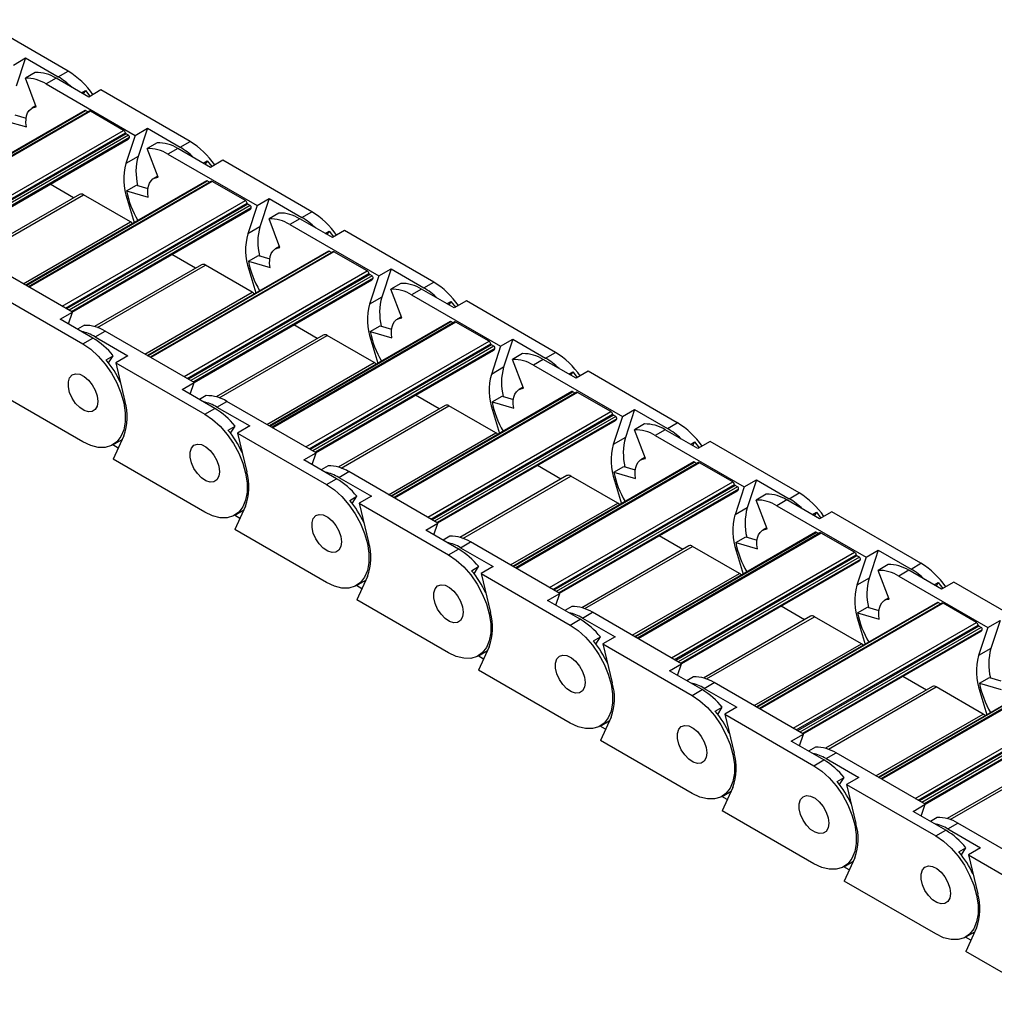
# Model space of a CAD drawing. Header units: millimetres. Extents: x 19 to 819, y 19 to 629.
# Tile 7 of 9: x 708 to 764, y 496 to 553. Entities that reach past the tile are written whole.
import ezdxf

# ---------------------------------------------------------------- set-up
doc = ezdxf.new("R2010")
doc.units = ezdxf.units.MM
doc.header["$LTSCALE"] = 3

msp = doc.modelspace()

# ---------------------------------------------------------------- linework, layer by layer
for p, q in [((710.295, 549.671), (705.174, 552.628)), ((707.143, 550.022), (707.843, 550.426)), ((707.843, 550.426), (707.309, 548.812)), ((707.843, 550.426), (709.722, 549.341)), ((708.406, 549.596), (707.833, 549.266)), ((709.722, 549.341), (710.295, 549.671)), ((708.459, 547.611), (707.833, 549.266)), ((709.595, 549.267), (709.022, 548.937)), ((711.474, 548.183), (709.595, 549.267)), ((709.022, 548.937), (714.143, 545.98)), ((711.055, 548.425), (711.289, 548.56)), ((711.289, 548.56), (711.162, 548.363)), ((711.289, 548.56), (711.547, 548.225)), ((712.174, 548.587), (711.474, 548.183)), ((717.295, 545.63), (712.174, 548.587)), ((711.243, 547.413), (700.846, 541.411)), ((700.872, 541.396), (711.288, 547.408)), ((711.493, 547.377), (701.002, 541.32)), ((711.568, 547.369), (701.046, 541.295)), ((708.436, 547.669), (708.205, 547.536)), ((711.418, 547.333), (711.288, 547.408)), ((713.477, 546.267), (711.568, 547.369)), ((706.652, 546.823), (707.897, 546.462)), ((707.224, 547.153), (707.877, 546.965)), ((702.955, 540.193), (713.477, 546.267)), ((714.143, 545.98), (714.843, 546.384)), ((714.843, 546.384), (714.309, 544.771)), ((714.843, 546.384), (716.723, 545.3)), ((703.133, 540.091), (713.579, 546.121)), ((713.619, 546.062), (703.204, 540.05)), ((713.757, 545.983), (703.341, 539.97)), ((713.817, 545.849), (703.487, 539.886)), ((703.526, 539.863), (713.744, 545.762)), ((714.143, 545.98), (713.609, 544.367)), ((713.757, 545.983), (713.619, 546.062)), ((716.723, 545.3), (717.295, 545.63)), ((715.406, 545.555), (714.833, 545.225)), ((715.459, 543.569), (714.833, 545.225)), ((716.595, 545.226), (716.023, 544.895)), ((718.474, 544.141), (716.595, 545.226)), ((714.309, 544.771), (713.609, 544.367)), ((716.023, 544.895), (721.144, 541.939)), ((718.055, 544.383), (718.29, 544.519)), ((718.29, 544.519), (718.162, 544.322)), ((718.29, 544.519), (718.547, 544.183)), ((719.174, 544.545), (718.474, 544.141)), ((724.296, 541.589), (719.174, 544.545)), ((718.243, 543.372), (707.846, 537.37)), ((707.872, 537.354), (718.288, 543.367)), ((718.493, 543.335), (708.002, 537.279)), ((718.568, 543.328), (708.046, 537.254)), ((715.437, 543.628), (715.205, 543.494)), ((718.418, 543.292), (718.288, 543.367)), ((720.477, 542.226), (718.568, 543.328)), ((710.609, 542.387), (709.253, 543.169)), ((713.652, 542.782), (714.225, 543.112)), ((713.652, 542.782), (714.897, 542.421)), ((714.225, 543.112), (714.877, 542.923)), ((710.95, 542.584), (704.804, 539.036)), ((704.973, 538.981), (711.175, 542.562)), ((709.956, 536.152), (720.477, 542.226)), ((713.869, 541.007), (711.175, 542.562)), ((713.68, 542.31), (713.754, 542.353)), ((713.68, 542.31), (714.079, 540.968)), ((721.144, 541.939), (721.844, 542.343)), ((721.844, 542.343), (721.309, 540.73)), ((721.844, 542.343), (723.723, 541.258)), ((710.133, 536.049), (720.579, 542.08)), ((720.62, 542.021), (710.204, 536.008)), ((720.757, 541.942), (710.342, 535.929)), ((720.817, 541.807), (710.488, 535.845)), ((710.527, 535.822), (720.745, 541.721)), ((721.144, 541.939), (720.609, 540.325)), ((720.757, 541.942), (720.62, 542.021)), ((722.407, 541.514), (721.834, 541.183)), ((722.459, 539.528), (721.834, 541.183)), ((723.596, 541.185), (723.023, 540.854)), ((725.475, 540.1), (723.596, 541.185)), ((723.723, 541.258), (724.296, 541.589)), ((707.708, 537.449), (713.869, 541.007)), ((721.309, 540.73), (720.609, 540.325)), ((723.023, 540.854), (728.144, 537.898)), ((726.175, 540.504), (725.475, 540.1)), ((731.296, 537.548), (726.175, 540.504)), ((725.055, 540.342), (725.29, 540.478)), ((725.29, 540.478), (725.163, 540.28)), ((725.29, 540.478), (725.548, 540.142)), ((722.437, 539.587), (722.205, 539.453)), ((725.243, 539.33), (714.846, 533.328)), ((714.873, 533.313), (725.288, 539.326)), ((725.493, 539.294), (715.003, 533.238)), ((725.568, 539.287), (715.047, 533.213)), ((717.609, 538.346), (716.253, 539.128)), ((720.652, 538.74), (721.225, 539.071)), ((721.225, 539.071), (721.878, 538.882)), ((725.418, 539.251), (725.288, 539.326)), ((727.478, 538.185), (725.568, 539.287)), ((710.537, 535.816), (705.416, 538.772)), ((717.951, 538.543), (711.804, 534.994)), ((711.973, 534.94), (718.176, 538.521)), ((720.87, 536.965), (718.176, 538.521)), ((720.652, 538.74), (721.898, 538.38)), ((720.681, 538.269), (720.754, 538.311)), ((720.681, 538.269), (721.08, 536.927)), ((728.144, 537.898), (728.844, 538.302)), ((728.844, 538.302), (728.31, 536.688)), ((728.844, 538.302), (730.723, 537.217)), ((716.956, 532.111), (727.478, 538.185)), ((717.133, 532.008), (727.579, 538.038)), ((727.62, 537.98), (717.204, 531.967)), ((727.758, 537.9), (717.342, 531.888)), ((727.817, 537.766), (717.488, 531.803)), ((717.527, 531.781), (727.745, 537.68)), ((728.144, 537.898), (727.61, 536.284)), ((727.758, 537.9), (727.62, 537.98)), ((729.407, 537.473), (728.834, 537.142)), ((729.46, 535.487), (728.834, 537.142)), ((730.596, 537.144), (730.023, 536.813)), ((732.475, 536.059), (730.596, 537.144)), ((730.723, 537.217), (731.296, 537.548)), ((706.022, 536.953), (711.143, 533.996)), ((714.708, 533.408), (720.87, 536.965)), ((728.31, 536.688), (727.61, 536.284)), ((730.023, 536.813), (735.144, 533.857)), ((732.056, 536.301), (732.29, 536.436)), ((732.29, 536.436), (732.163, 536.239)), ((732.29, 536.436), (732.548, 536.101)), ((733.175, 536.463), (732.475, 536.059)), ((738.296, 533.507), (733.175, 536.463)), ((709.837, 535.412), (710.537, 535.816)), ((711.716, 534.327), (709.837, 535.412)), ((710.312, 535.138), (710.537, 535.816)), ((729.438, 535.546), (729.206, 535.412)), ((711.227, 535.06), (710.837, 534.835)), ((732.244, 535.289), (721.847, 529.287)), ((721.873, 529.272), (732.289, 535.285)), ((732.494, 535.253), (722.003, 529.197)), ((732.569, 535.246), (722.047, 529.171)), ((724.609, 534.304), (723.254, 535.087)), ((727.653, 534.699), (728.225, 535.03)), ((728.225, 535.03), (728.878, 534.841)), ((732.419, 535.21), (732.289, 535.285)), ((734.478, 534.143), (732.569, 535.246)), ((711.143, 533.996), (711.716, 534.327)), ((711.844, 534.401), (712.416, 534.731)), ((711.844, 534.401), (713.723, 533.316)), ((717.537, 531.775), (712.416, 534.731)), ((724.951, 534.502), (718.804, 530.953)), ((718.974, 530.899), (725.176, 534.479)), ((727.87, 532.924), (725.176, 534.479)), ((727.653, 534.699), (728.898, 534.339)), ((727.681, 534.228), (727.755, 534.27)), ((735.144, 533.857), (735.844, 534.261)), ((735.844, 534.261), (735.31, 532.647)), ((735.844, 534.261), (737.724, 533.176)), ((723.956, 528.069), (734.478, 534.143)), ((724.134, 527.967), (734.58, 533.997)), ((734.62, 533.939), (724.205, 527.926)), ((734.758, 533.859), (724.343, 527.846)), ((734.818, 533.725), (724.488, 527.762)), ((727.681, 534.228), (728.08, 532.886)), ((735.144, 533.857), (734.61, 532.243)), ((734.758, 533.859), (734.62, 533.939)), ((712.477, 533.081), (712.88, 533.314)), ((712.617, 532.906), (712.88, 533.314)), ((713.723, 533.316), (713.023, 532.912)), ((724.527, 527.74), (734.745, 533.638)), ((736.407, 533.432), (735.835, 533.101)), ((737.724, 533.176), (738.296, 533.507)), ((713.023, 532.912), (718.144, 529.955)), ((713.023, 532.912), (713.557, 530.681)), ((721.708, 529.367), (727.87, 532.924)), ((735.31, 532.647), (734.61, 532.243)), ((736.46, 531.446), (735.835, 533.101)), ((737.596, 533.102), (737.024, 532.772)), ((737.024, 532.772), (742.145, 529.815)), ((739.476, 532.018), (737.596, 533.102)), ((739.056, 532.26), (739.291, 532.395)), ((739.291, 532.395), (739.163, 532.198)), ((739.291, 532.395), (739.549, 532.06)), ((740.176, 532.422), (739.476, 532.018)), ((745.297, 529.465), (740.176, 532.422)), ((716.837, 531.371), (717.537, 531.775)), ((717.313, 531.096), (717.537, 531.775)), ((736.438, 531.505), (736.206, 531.371)), ((711.143, 528.362), (705.876, 531.403)), ((718.717, 530.286), (716.837, 531.371)), ((718.228, 531.019), (717.837, 530.794)), ((739.244, 531.248), (728.847, 525.246)), ((728.873, 525.231), (739.289, 531.244)), ((739.494, 531.212), (729.003, 525.156)), ((739.569, 531.204), (729.047, 525.13)), ((731.61, 530.263), (730.254, 531.046)), ((734.653, 530.658), (735.226, 530.989)), ((735.226, 530.989), (735.878, 530.8)), ((739.419, 531.168), (739.289, 531.244)), ((741.478, 530.102), (739.569, 531.204)), ((718.844, 530.359), (719.417, 530.69)), ((718.844, 530.359), (720.723, 529.275)), ((724.538, 527.734), (719.417, 530.69)), ((731.951, 530.46), (725.805, 526.912)), ((725.974, 526.858), (732.176, 530.438)), ((734.87, 528.883), (732.176, 530.438)), ((734.653, 530.658), (735.898, 530.298)), ((718.144, 529.955), (718.717, 530.286)), ((730.957, 524.028), (741.478, 530.102)), ((731.134, 523.926), (741.58, 529.956)), ((741.621, 529.898), (731.205, 523.885)), ((741.759, 529.818), (731.343, 523.805)), ((734.682, 530.187), (734.755, 530.229)), ((734.682, 530.187), (735.08, 528.844)), ((742.145, 529.815), (741.61, 528.202)), ((741.759, 529.818), (741.621, 529.898)), ((742.145, 529.815), (742.845, 530.22)), ((742.845, 530.22), (742.31, 528.606)), ((742.845, 530.22), (744.724, 529.135)), ((719.478, 529.04), (719.881, 529.272)), ((719.617, 528.864), (719.881, 529.272)), ((720.723, 529.275), (720.023, 528.87)), ((741.818, 529.684), (731.489, 523.721)), ((731.528, 523.698), (741.746, 529.597)), ((743.408, 529.39), (742.835, 529.06)), ((744.724, 529.135), (745.297, 529.465)), ((713.485, 528.707), (712.877, 527.362)), ((720.023, 528.87), (725.144, 525.914)), ((720.023, 528.87), (720.557, 526.64)), ((728.709, 525.326), (734.87, 528.883)), ((742.31, 528.606), (741.61, 528.202)), ((743.46, 527.405), (742.835, 529.06)), ((744.597, 529.061), (744.024, 528.731)), ((744.024, 528.731), (749.145, 525.774)), ((746.476, 527.976), (744.597, 529.061)), ((713.167, 528.003), (712.854, 528.183)), ((712.868, 528.191), (713.388, 528.491)), ((746.056, 528.219), (746.291, 528.354)), ((746.291, 528.354), (746.164, 528.157)), ((746.291, 528.354), (746.549, 528.019)), ((747.176, 528.381), (746.476, 527.976)), ((752.297, 525.424), (747.176, 528.381)), ((723.838, 527.329), (724.538, 527.734)), ((724.313, 527.055), (724.538, 527.734)), ((718.144, 524.321), (712.877, 527.362)), ((725.717, 526.245), (723.838, 527.329)), ((725.228, 526.978), (724.837, 526.752)), ((746.244, 527.207), (735.847, 521.205)), ((735.874, 521.19), (746.289, 527.202)), ((746.495, 527.171), (736.004, 521.114)), ((746.57, 527.163), (736.048, 521.089)), ((738.61, 526.222), (737.254, 527.004)), ((741.653, 526.617), (742.226, 526.947)), ((742.226, 526.947), (742.879, 526.758)), ((743.438, 527.463), (743.206, 527.33)), ((746.42, 527.127), (746.289, 527.202)), ((748.479, 526.061), (746.57, 527.163)), ((725.844, 526.318), (726.417, 526.649)), ((731.538, 523.692), (726.417, 526.649)), ((738.952, 526.419), (732.805, 522.871)), ((732.974, 522.816), (739.177, 526.397)), ((741.871, 524.842), (739.177, 526.397)), ((741.653, 526.617), (742.899, 526.256)), ((725.144, 525.914), (725.717, 526.245)), ((725.844, 526.318), (727.723, 525.233)), ((737.957, 519.987), (748.479, 526.061)), ((738.134, 519.884), (748.58, 525.915)), ((748.621, 525.856), (738.205, 519.843)), ((748.759, 525.777), (738.343, 519.764)), ((741.682, 526.145), (741.755, 526.188)), ((741.682, 526.145), (742.081, 524.803)), ((749.145, 525.774), (748.611, 524.161)), ((748.759, 525.777), (748.621, 525.856)), ((749.145, 525.774), (749.845, 526.178)), ((749.845, 526.178), (749.311, 524.565)), ((749.845, 526.178), (751.724, 525.094)), ((726.478, 524.999), (726.881, 525.231)), ((726.618, 524.823), (726.881, 525.231)), ((727.723, 525.233), (727.023, 524.829)), ((748.818, 525.643), (738.489, 519.68)), ((738.528, 519.657), (748.746, 525.556)), ((750.408, 525.349), (749.835, 525.019)), ((751.724, 525.094), (752.297, 525.424)), ((720.486, 524.666), (719.877, 523.32)), ((727.023, 524.829), (732.145, 521.873)), ((727.023, 524.829), (727.558, 522.598)), ((735.709, 521.285), (741.871, 524.842)), ((750.461, 523.363), (749.835, 525.019)), ((751.597, 525.02), (751.024, 524.689)), ((751.024, 524.689), (756.145, 521.733)), ((753.476, 523.935), (751.597, 525.02)), ((720.167, 523.961), (719.854, 524.142)), ((719.869, 524.15), (720.388, 524.45)), ((749.311, 524.565), (748.611, 524.161)), ((753.057, 524.177), (753.291, 524.313)), ((753.291, 524.313), (753.164, 524.115)), ((753.291, 524.313), (753.549, 523.977)), ((754.176, 524.339), (753.476, 523.935)), ((759.297, 521.383), (754.176, 524.339)), ((730.838, 523.288), (731.538, 523.692)), ((731.313, 523.014), (731.538, 523.692)), ((725.144, 520.28), (719.877, 523.32)), ((732.717, 522.203), (730.838, 523.288)), ((753.245, 523.166), (742.848, 517.164)), ((742.874, 517.148), (753.29, 523.161)), ((753.495, 523.129), (743.004, 517.073)), ((753.57, 523.122), (743.048, 517.048)), ((745.61, 522.181), (744.255, 522.963)), ((750.439, 523.422), (750.207, 523.288)), ((753.42, 523.086), (753.29, 523.161)), ((755.479, 522.02), (753.57, 523.122)), ((732.228, 522.937), (731.838, 522.711)), ((732.845, 522.277), (733.417, 522.608)), ((738.539, 519.651), (733.417, 522.608)), ((745.952, 522.378), (739.805, 518.83)), ((748.654, 522.575), (749.227, 522.906)), ((748.654, 522.575), (749.899, 522.215)), ((749.227, 522.906), (749.879, 522.717)), ((732.145, 521.873), (732.717, 522.203)), ((732.845, 522.277), (734.724, 521.192)), ((739.975, 518.775), (746.177, 522.356)), ((744.957, 515.946), (755.479, 522.02)), ((745.135, 515.843), (755.581, 521.874)), ((755.621, 521.815), (745.206, 515.802)), ((748.871, 520.8), (746.177, 522.356)), ((748.682, 522.104), (748.756, 522.146)), ((748.682, 522.104), (749.081, 520.762)), ((755.759, 521.735), (755.621, 521.815)), ((756.145, 521.733), (756.845, 522.137)), ((756.845, 522.137), (756.311, 520.523)), ((756.845, 522.137), (758.725, 521.052)), ((755.759, 521.735), (745.344, 515.723)), ((755.819, 521.601), (745.489, 515.638)), ((745.528, 515.616), (755.747, 521.515)), ((756.145, 521.733), (755.611, 520.119)), ((757.408, 521.308), (756.836, 520.977)), ((758.725, 521.052), (759.297, 521.383)), ((733.478, 520.957), (733.881, 521.19)), ((733.618, 520.782), (733.881, 521.19)), ((734.724, 521.192), (734.024, 520.788)), ((734.024, 520.788), (739.145, 517.832)), ((734.024, 520.788), (734.558, 518.557)), ((742.709, 517.243), (748.871, 520.8)), ((757.461, 519.322), (756.836, 520.977)), ((758.597, 520.979), (758.025, 520.648)), ((760.477, 519.894), (758.597, 520.979)), ((726.869, 520.109), (727.389, 520.409)), ((727.486, 520.625), (726.878, 519.279)), ((756.311, 520.523), (755.611, 520.119)), ((758.025, 520.648), (763.146, 517.692)), ((760.057, 520.136), (760.292, 520.272)), ((760.292, 520.272), (760.164, 520.074)), ((760.292, 520.272), (760.55, 519.936)), ((761.177, 520.298), (760.477, 519.894)), ((766.298, 517.342), (761.177, 520.298)), ((727.167, 519.92), (726.854, 520.101)), ((737.838, 519.247), (738.539, 519.651)), ((738.314, 518.973), (738.539, 519.651)), ((732.145, 516.239), (726.878, 519.279)), ((739.718, 518.162), (737.838, 519.247)), ((760.245, 519.124), (749.848, 513.122)), ((749.874, 513.107), (760.29, 519.12)), ((760.495, 519.088), (750.005, 513.032)), ((760.57, 519.081), (750.048, 513.007)), ((757.439, 519.381), (757.207, 519.247)), ((760.42, 519.045), (760.29, 519.12)), ((762.479, 517.978), (760.57, 519.081)), ((739.229, 518.895), (738.838, 518.67)), ((739.845, 518.236), (740.418, 518.566)), ((745.539, 515.61), (740.418, 518.566)), ((752.611, 518.139), (751.255, 518.922)), ((755.654, 518.534), (756.227, 518.865)), ((755.654, 518.534), (756.899, 518.174)), ((756.227, 518.865), (756.88, 518.676)), ((739.145, 517.832), (739.718, 518.162)), ((739.845, 518.236), (741.724, 517.151)), ((752.952, 518.337), (746.806, 514.788)), ((746.975, 514.734), (753.177, 518.314)), ((751.958, 511.904), (762.479, 517.978)), ((755.872, 516.759), (753.177, 518.314)), ((755.683, 518.063), (755.756, 518.105)), ((755.683, 518.063), (756.081, 516.721)), ((763.146, 517.692), (763.846, 518.096)), ((763.846, 518.096), (763.311, 516.482)), ((752.135, 511.802), (762.581, 517.832)), ((762.622, 517.774), (752.206, 511.761)), ((762.76, 517.694), (752.344, 511.681)), ((762.819, 517.56), (752.49, 511.597)), ((752.529, 511.575), (762.747, 517.474)), ((763.146, 517.692), (762.611, 516.078)), ((762.76, 517.694), (762.622, 517.774)), ((740.479, 516.916), (740.882, 517.149)), ((740.618, 516.741), (740.882, 517.149)), ((741.724, 517.151), (741.024, 516.747)), ((741.024, 516.747), (746.145, 513.79)), ((741.024, 516.747), (741.559, 514.516)), ((749.71, 513.202), (755.872, 516.759)), ((733.869, 516.068), (734.389, 516.368)), ((734.487, 516.583), (733.878, 515.238)), ((763.311, 516.482), (762.611, 516.078)), ((734.168, 515.879), (733.855, 516.06)), ((744.839, 515.206), (745.539, 515.61)), ((745.314, 514.931), (745.539, 515.61)), ((739.145, 512.197), (733.878, 515.238)), ((746.718, 514.121), (744.839, 515.206)), ((767.245, 515.083), (756.848, 509.081)), ((756.875, 509.066), (767.29, 515.079)), ((767.496, 515.047), (757.005, 508.991)), ((767.571, 515.039), (757.049, 508.965)), ((746.229, 514.854), (745.838, 514.629)), ((746.845, 514.194), (747.418, 514.525)), ((752.539, 511.569), (747.418, 514.525)), ((759.611, 514.098), (758.256, 514.881)), ((762.654, 514.493), (763.227, 514.824)), ((762.654, 514.493), (763.9, 514.133)), ((763.227, 514.824), (763.88, 514.635)), ((746.145, 513.79), (746.718, 514.121)), ((746.845, 514.194), (748.724, 513.11)), ((759.953, 514.296), (753.806, 510.747)), ((753.976, 510.693), (760.178, 514.273)), ((758.958, 507.863), (769.48, 513.937)), ((762.872, 512.718), (760.178, 514.273)), ((762.683, 514.022), (762.756, 514.064)), ((762.683, 514.022), (763.082, 512.68)), ((759.135, 507.761), (769.581, 513.791)), ((769.622, 513.733), (759.206, 507.72)), ((769.76, 513.653), (759.344, 507.64)), ((769.819, 513.519), (759.49, 507.556)), ((759.529, 507.534), (769.747, 513.432)), ((747.479, 512.875), (747.882, 513.108)), ((747.619, 512.7), (747.882, 513.108)), ((748.724, 513.11), (748.024, 512.706)), ((740.87, 512.027), (741.389, 512.327)), ((741.487, 512.542), (740.878, 511.197)), ((748.024, 512.706), (753.146, 509.749)), ((748.024, 512.706), (748.559, 510.475)), ((756.71, 509.161), (762.872, 512.718)), ((741.168, 511.838), (740.855, 512.018)), ((746.145, 508.156), (740.878, 511.197)), ((751.839, 511.165), (752.539, 511.569)), ((753.718, 510.08), (751.839, 511.165)), ((752.314, 510.89), (752.539, 511.569)), ((753.229, 510.813), (752.839, 510.588)), ((753.146, 509.749), (753.718, 510.08)), ((753.846, 510.153), (754.418, 510.484)), ((753.846, 510.153), (755.725, 509.068)), ((759.54, 507.527), (754.418, 510.484)), ((766.953, 510.254), (760.807, 506.706)), ((760.976, 506.652), (767.178, 510.232)), ((754.479, 508.834), (754.882, 509.066)), ((754.619, 508.658), (754.882, 509.066)), ((755.725, 509.068), (755.025, 508.664)), ((747.87, 507.985), (748.39, 508.285)), ((748.487, 508.501), (747.879, 507.156)), ((755.025, 508.664), (760.146, 505.708)), ((755.025, 508.664), (755.559, 506.434)), ((748.169, 507.796), (747.856, 507.977)), ((753.146, 504.115), (747.879, 507.156)), ((758.84, 507.123), (759.54, 507.527)), ((760.719, 506.039), (758.84, 507.123)), ((759.315, 506.849), (759.54, 507.527)), ((760.23, 506.772), (759.839, 506.546)), ((760.146, 505.708), (760.719, 506.039)), ((760.846, 506.112), (761.419, 506.443)), ((760.846, 506.112), (762.725, 505.027)), ((766.54, 503.486), (761.419, 506.443)), ((761.48, 504.792), (761.883, 505.025)), ((761.619, 504.617), (761.883, 505.025)), ((762.725, 505.027), (762.025, 504.623)), ((755.488, 504.46), (754.879, 503.114)), ((762.025, 504.623), (767.146, 501.667)), ((762.025, 504.623), (762.56, 502.392)), ((755.169, 503.755), (754.856, 503.936)), ((754.87, 503.944), (755.39, 504.244)), ((760.146, 500.074), (754.879, 503.114)), ((762.488, 500.419), (761.879, 499.073)), ((762.169, 499.714), (761.856, 499.895)), ((761.871, 499.903), (762.39, 500.203)), ((767.146, 496.033), (761.879, 499.073))]:
    msp.add_line(p, q)
at = {"flags": 128}
for points in [[(707.897, 546.462), (707.869, 546.692), (707.871, 546.906), (707.903, 547.1), (707.964, 547.269), (708.053, 547.407), (708.167, 547.512), (708.303, 547.58), (708.459, 547.611)], [(714.897, 542.421), (714.869, 542.651), (714.871, 542.865), (714.903, 543.059), (714.964, 543.227), (715.053, 543.366), (715.167, 543.471), (715.304, 543.539), (715.459, 543.569)], [(713.986, 540.914), (713.931, 540.964), (713.869, 541.007)], [(721.898, 538.38), (721.87, 538.609), (721.872, 538.824), (721.904, 539.018), (721.965, 539.186), (722.054, 539.325), (722.168, 539.429), (722.304, 539.498), (722.459, 539.528)], [(720.986, 536.873), (720.932, 536.922), (720.87, 536.965)], [(728.898, 534.339), (728.87, 534.568), (728.872, 534.783), (728.904, 534.977), (728.965, 535.145), (729.054, 535.283), (729.168, 535.388), (729.305, 535.457), (729.46, 535.487)], [(711.143, 533.996), (711.592, 533.69), (712.025, 533.297), (712.428, 532.833), (712.787, 532.312), (713.09, 531.753), (713.327, 531.174), (713.49, 530.596), (713.573, 530.037), (713.573, 529.517), (713.49, 529.054), (713.327, 528.663), (713.09, 528.358), (712.787, 528.149), (712.428, 528.043), (712.025, 528.044), (711.592, 528.151), (711.143, 528.362)], [(727.986, 532.832), (727.932, 532.881), (727.87, 532.924)], [(711.992, 530.69), (711.954, 530.422), (711.845, 530.223), (711.673, 530.108), (711.453, 530.088), (711.207, 530.166), (710.955, 530.333), (710.719, 530.576), (710.521, 530.872), (710.379, 531.196), (710.304, 531.518), (710.304, 531.81), (710.379, 532.046), (710.521, 532.205), (710.719, 532.273), (710.955, 532.244), (711.207, 532.12), (711.453, 531.913), (711.673, 531.64), (711.845, 531.327), (711.954, 531), (711.992, 530.69)], [(711.992, 530.69), (711.954, 530.422), (711.845, 530.223), (711.673, 530.108), (711.453, 530.088), (711.207, 530.166), (710.955, 530.333), (710.719, 530.576), (710.521, 530.872), (710.379, 531.196), (710.304, 531.518), (710.304, 531.81), (710.379, 532.046), (710.521, 532.205), (710.719, 532.273), (710.955, 532.244), (711.207, 532.12), (711.453, 531.913), (711.673, 531.64), (711.845, 531.327), (711.954, 531), (711.992, 530.69)], [(735.898, 530.298), (735.87, 530.527), (735.872, 530.741), (735.904, 530.935), (735.966, 531.104), (736.054, 531.242), (736.168, 531.347), (736.305, 531.415), (736.46, 531.446)], [(718.144, 529.955), (718.592, 529.648), (719.025, 529.256), (719.428, 528.792), (719.787, 528.271), (720.091, 527.712), (720.328, 527.133), (720.49, 526.555), (720.573, 525.996), (720.573, 525.476), (720.49, 525.013), (720.328, 524.622), (720.091, 524.317), (719.787, 524.108), (719.428, 524.002), (719.025, 524.003), (718.592, 524.11), (718.144, 524.321)], [(734.987, 528.79), (734.933, 528.84), (734.87, 528.883)], [(718.992, 526.648), (718.955, 526.381), (718.845, 526.181), (718.673, 526.067), (718.454, 526.047), (718.207, 526.124), (717.955, 526.292), (717.72, 526.534), (717.522, 526.831), (717.379, 527.154), (717.305, 527.476), (717.305, 527.769), (717.379, 528.005), (717.522, 528.164), (717.72, 528.232), (717.955, 528.202), (718.207, 528.079), (718.454, 527.871), (718.673, 527.599), (718.845, 527.285), (718.955, 526.959), (718.992, 526.648)], [(718.992, 526.648), (718.955, 526.381), (718.845, 526.181), (718.673, 526.067), (718.454, 526.047), (718.207, 526.124), (717.955, 526.292), (717.72, 526.534), (717.522, 526.831), (717.379, 527.154), (717.305, 527.476), (717.305, 527.769), (717.379, 528.005), (717.522, 528.164), (717.72, 528.232), (717.955, 528.202), (718.207, 528.079), (718.454, 527.871), (718.673, 527.599), (718.845, 527.285), (718.955, 526.959), (718.992, 526.648)], [(742.899, 526.256), (742.871, 526.486), (742.873, 526.7), (742.905, 526.894), (742.966, 527.062), (743.055, 527.201), (743.169, 527.306), (743.305, 527.374), (743.46, 527.405)], [(725.144, 525.914), (725.592, 525.607), (726.025, 525.215), (726.428, 524.751), (726.788, 524.23), (727.091, 523.671), (727.328, 523.092), (727.491, 522.513), (727.573, 521.955), (727.573, 521.435), (727.491, 520.971), (727.328, 520.581), (727.091, 520.275), (726.788, 520.066), (726.428, 519.96), (726.025, 519.961), (725.592, 520.069), (725.144, 520.28)], [(741.987, 524.749), (741.933, 524.799), (741.871, 524.842)], [(725.993, 522.607), (725.955, 522.34), (725.845, 522.14), (725.673, 522.025), (725.454, 522.006), (725.208, 522.083), (724.955, 522.251), (724.72, 522.493), (724.522, 522.79), (724.38, 523.113), (724.305, 523.435), (724.305, 523.727), (724.38, 523.963), (724.522, 524.122), (724.72, 524.19), (724.955, 524.161), (725.208, 524.037), (725.454, 523.83), (725.673, 523.558), (725.845, 523.244), (725.955, 522.918), (725.993, 522.607)], [(725.993, 522.607), (725.955, 522.34), (725.845, 522.14), (725.673, 522.025), (725.454, 522.006), (725.208, 522.083), (724.955, 522.251), (724.72, 522.493), (724.522, 522.79), (724.38, 523.113), (724.305, 523.435), (724.305, 523.727), (724.38, 523.963), (724.522, 524.122), (724.72, 524.19), (724.955, 524.161), (725.208, 524.037), (725.454, 523.83), (725.673, 523.558), (725.845, 523.244), (725.955, 522.918), (725.993, 522.607)], [(749.899, 522.215), (749.871, 522.445), (749.873, 522.659), (749.905, 522.853), (749.966, 523.021), (750.055, 523.16), (750.169, 523.264), (750.306, 523.333), (750.461, 523.363)], [(732.145, 521.873), (732.593, 521.566), (733.026, 521.174), (733.429, 520.709), (733.788, 520.189), (734.091, 519.63), (734.328, 519.051), (734.491, 518.472), (734.574, 517.913), (734.574, 517.393), (734.491, 516.93), (734.328, 516.539), (734.091, 516.234), (733.788, 516.025), (733.429, 515.919), (733.026, 515.92), (732.593, 516.028), (732.145, 516.239)], [(748.987, 520.708), (748.933, 520.758), (748.871, 520.8)], [(732.993, 518.566), (732.955, 518.299), (732.846, 518.099), (732.674, 517.984), (732.455, 517.965), (732.208, 518.042), (731.956, 518.209), (731.72, 518.452), (731.523, 518.748), (731.38, 519.072), (731.305, 519.394), (731.305, 519.686), (731.38, 519.922), (731.523, 520.081), (731.72, 520.149), (731.956, 520.12), (732.208, 519.996), (732.455, 519.789), (732.674, 519.516), (732.846, 519.203), (732.955, 518.876), (732.993, 518.566)], [(732.993, 518.566), (732.955, 518.299), (732.846, 518.099), (732.674, 517.984), (732.455, 517.965), (732.208, 518.042), (731.956, 518.209), (731.72, 518.452), (731.523, 518.748), (731.38, 519.072), (731.305, 519.394), (731.305, 519.686), (731.38, 519.922), (731.523, 520.081), (731.72, 520.149), (731.956, 520.12), (732.208, 519.996), (732.455, 519.789), (732.674, 519.516), (732.846, 519.203), (732.955, 518.876), (732.993, 518.566)], [(756.899, 518.174), (756.871, 518.403), (756.873, 518.618), (756.905, 518.812), (756.967, 518.98), (757.055, 519.118), (757.17, 519.223), (757.306, 519.292), (757.461, 519.322)], [(739.145, 517.832), (739.593, 517.525), (740.026, 517.133), (740.429, 516.668), (740.788, 516.148), (741.092, 515.588), (741.329, 515.01), (741.491, 514.431), (741.574, 513.872), (741.574, 513.352), (741.491, 512.889), (741.329, 512.498), (741.092, 512.193), (740.788, 511.984), (740.429, 511.878), (740.026, 511.879), (739.593, 511.987), (739.145, 512.197)], [(755.988, 516.667), (755.934, 516.716), (755.872, 516.759)], [(739.993, 514.525), (739.956, 514.258), (739.846, 514.058), (739.674, 513.943), (739.455, 513.923), (739.208, 514.001), (738.956, 514.168), (738.721, 514.411), (738.523, 514.707), (738.38, 515.031), (738.306, 515.353), (738.306, 515.645), (738.38, 515.881), (738.523, 516.04), (738.721, 516.108), (738.956, 516.079), (739.208, 515.955), (739.455, 515.748), (739.674, 515.475), (739.846, 515.162), (739.956, 514.835), (739.993, 514.525)], [(739.993, 514.525), (739.956, 514.258), (739.846, 514.058), (739.674, 513.943), (739.455, 513.923), (739.208, 514.001), (738.956, 514.168), (738.721, 514.411), (738.523, 514.707), (738.38, 515.031), (738.306, 515.353), (738.306, 515.645), (738.38, 515.881), (738.523, 516.04), (738.721, 516.108), (738.956, 516.079), (739.208, 515.955), (739.455, 515.748), (739.674, 515.475), (739.846, 515.162), (739.956, 514.835), (739.993, 514.525)], [(746.145, 513.79), (746.594, 513.484), (747.027, 513.091), (747.429, 512.627), (747.789, 512.106), (748.092, 511.547), (748.329, 510.968), (748.492, 510.39), (748.574, 509.831), (748.574, 509.311), (748.492, 508.848), (748.329, 508.457), (748.092, 508.152), (747.789, 507.943), (747.429, 507.837), (747.027, 507.838), (746.594, 507.945), (746.145, 508.156)], [(762.988, 512.625), (762.934, 512.675), (762.872, 512.718)], [(746.994, 510.483), (746.956, 510.216), (746.846, 510.017), (746.674, 509.902), (746.455, 509.882), (746.209, 509.96), (745.956, 510.127), (745.721, 510.37), (745.523, 510.666), (745.381, 510.989), (745.306, 511.312), (745.306, 511.604), (745.381, 511.84), (745.523, 511.999), (745.721, 512.067), (745.956, 512.038), (746.209, 511.914), (746.455, 511.706), (746.674, 511.434), (746.846, 511.121), (746.956, 510.794), (746.994, 510.483)], [(746.994, 510.483), (746.956, 510.216), (746.846, 510.017), (746.674, 509.902), (746.455, 509.882), (746.209, 509.96), (745.956, 510.127), (745.721, 510.37), (745.523, 510.666), (745.381, 510.989), (745.306, 511.312), (745.306, 511.604), (745.381, 511.84), (745.523, 511.999), (745.721, 512.067), (745.956, 512.038), (746.209, 511.914), (746.455, 511.706), (746.674, 511.434), (746.846, 511.121), (746.956, 510.794), (746.994, 510.483)], [(753.146, 509.749), (753.594, 509.442), (754.027, 509.05), (754.43, 508.586), (754.789, 508.065), (755.092, 507.506), (755.329, 506.927), (755.492, 506.348), (755.575, 505.79), (755.575, 505.27), (755.492, 504.807), (755.329, 504.416), (755.092, 504.111), (754.789, 503.901), (754.43, 503.796), (754.027, 503.796), (753.594, 503.904), (753.146, 504.115)], [(753.994, 506.442), (753.956, 506.175), (753.847, 505.975), (753.675, 505.861), (753.456, 505.841), (753.209, 505.918), (752.957, 506.086), (752.721, 506.328), (752.524, 506.625), (752.381, 506.948), (752.307, 507.27), (752.307, 507.562), (752.381, 507.799), (752.524, 507.958), (752.721, 508.026), (752.957, 507.996), (753.209, 507.873), (753.456, 507.665), (753.675, 507.393), (753.847, 507.079), (753.956, 506.753), (753.994, 506.442)], [(753.994, 506.442), (753.956, 506.175), (753.847, 505.975), (753.675, 505.861), (753.456, 505.841), (753.209, 505.918), (752.957, 506.086), (752.721, 506.328), (752.524, 506.625), (752.381, 506.948), (752.307, 507.27), (752.307, 507.562), (752.381, 507.799), (752.524, 507.958), (752.721, 508.026), (752.957, 507.996), (753.209, 507.873), (753.456, 507.665), (753.675, 507.393), (753.847, 507.079), (753.956, 506.753), (753.994, 506.442)], [(760.146, 505.708), (760.594, 505.401), (761.027, 505.009), (761.43, 504.545), (761.789, 504.024), (762.093, 503.465), (762.33, 502.886), (762.492, 502.307), (762.575, 501.748), (762.575, 501.229), (762.492, 500.765), (762.33, 500.374), (762.093, 500.069), (761.789, 499.86), (761.43, 499.754), (761.027, 499.755), (760.594, 499.863), (760.146, 500.074)], [(760.994, 502.401), (760.957, 502.134), (760.847, 501.934), (760.675, 501.819), (760.456, 501.8), (760.209, 501.877), (759.957, 502.045), (759.722, 502.287), (759.524, 502.583), (759.381, 502.907), (759.307, 503.229), (759.307, 503.521), (759.381, 503.757), (759.524, 503.916), (759.722, 503.984), (759.957, 503.955), (760.209, 503.831), (760.456, 503.624), (760.675, 503.351), (760.847, 503.038), (760.957, 502.712), (760.994, 502.401)], [(760.994, 502.401), (760.957, 502.134), (760.847, 501.934), (760.675, 501.819), (760.456, 501.8), (760.209, 501.877), (759.957, 502.045), (759.722, 502.287), (759.524, 502.583), (759.381, 502.907), (759.307, 503.229), (759.307, 503.521), (759.381, 503.757), (759.524, 503.916), (759.722, 503.984), (759.957, 503.955), (760.209, 503.831), (760.456, 503.624), (760.675, 503.351), (760.847, 503.038), (760.957, 502.712), (760.994, 502.401)]]:
    msp.add_lwpolyline(points, dxfattribs=at)
for centre, radius, start, end in [((708.453, 547.455), 2.142, 57.7925, 91.2624), ((707.793, 545.61), 4.77, 34.6556, 58.3654), ((707.88, 547.124), 2.142, 57.7925, 91.2624), ((707.647, 545.827), 4.081, 45.644, 59.4327), ((711.261, 547.374), 0.0436, 53.1338, 115.5558), ((711.524, 547.309), 0.0745, 53.9734, 114.7161), ((713.349, 546.07), 0.235, 12.558, 57.0724), ((713.67, 546.141), 0.094, 192.558, 237.0724), ((713.655, 545.91), 0.172, 301.1243, 339.3097), ((713.693, 545.874), 0.126, 348.3097, 59.4783), ((714.793, 541.569), 4.77, 34.6556, 58.3654), ((714.881, 543.083), 2.142, 57.7925, 91.2624), ((715.453, 543.413), 2.142, 57.7925, 91.2624), ((714.647, 541.786), 4.081, 45.644, 59.4327), ((717.542, 543.883), 3.352, 164.6409, 193.584), ((717.02, 543.456), 3.531, 165.0535, 198.9354), ((718.262, 543.332), 0.0436, 53.1338, 115.5558), ((718.524, 543.268), 0.0745, 53.9734, 114.7161), ((719.06, 543.864), 5.515, 191.3163, 210.1809), ((711.043, 542.378), 0.226, 54.3824, 114.3071), ((720.35, 542.029), 0.235, 12.558, 57.0724), ((720.671, 542.1), 0.094, 192.558, 237.0724), ((720.656, 541.868), 0.172, 301.1243, 339.3097), ((720.693, 541.833), 0.126, 348.3097, 59.4783), ((721.881, 539.042), 2.142, 57.7925, 91.2624), ((722.454, 539.372), 2.142, 57.7925, 91.2624), ((721.648, 537.745), 4.081, 45.644, 59.4327), ((721.794, 537.528), 4.77, 34.6556, 58.3654), ((724.542, 539.842), 3.352, 164.6409, 193.584), ((724.021, 539.415), 3.531, 165.0535, 198.9354), ((725.262, 539.291), 0.0436, 53.1338, 115.5558), ((725.525, 539.226), 0.0745, 53.9734, 114.7161), ((718.044, 538.337), 0.226, 54.3824, 114.3071), ((726.06, 539.823), 5.515, 191.3163, 210.1809), ((727.35, 537.987), 0.235, 12.558, 57.0724), ((727.671, 538.059), 0.094, 192.558, 237.0724), ((727.656, 537.827), 0.172, 301.1243, 339.3097), ((727.694, 537.792), 0.126, 348.3097, 59.4783), ((728.881, 535), 2.142, 57.7925, 91.2624), ((729.454, 535.331), 2.142, 57.7925, 91.2624), ((728.648, 533.704), 4.081, 45.644, 59.4327), ((728.794, 533.487), 4.77, 34.6556, 58.3654), ((731.542, 535.8), 3.352, 164.6409, 193.584), ((731.021, 535.374), 3.531, 165.0535, 198.9354), ((711.274, 532.918), 2.142, 57.7925, 91.2624), ((732.262, 535.25), 0.0436, 53.1338, 115.5558), ((732.525, 535.185), 0.0745, 53.9734, 114.7161), ((710.575, 532.286), 2.465, 59.0381, 78.5184), ((709.431, 530.526), 4.435, 38.938, 58.9789), ((725.044, 534.295), 0.226, 54.3824, 114.3071), ((733.061, 535.781), 5.515, 191.3163, 210.1809), ((734.35, 533.946), 0.235, 12.558, 57.0724), ((734.671, 534.018), 0.094, 192.558, 237.0724), ((734.656, 533.786), 0.172, 301.1243, 339.3097), ((734.694, 533.751), 0.126, 348.3097, 59.4783), ((736.454, 531.29), 2.142, 57.7925, 91.2624), ((735.648, 529.662), 4.081, 45.644, 59.4327), ((735.794, 529.445), 4.77, 34.6556, 58.3654), ((707.928, 529.322), 5.901, 24.587, 39.5697), ((738.543, 531.759), 3.352, 164.6409, 193.584), ((735.882, 530.959), 2.142, 57.7925, 91.2624), ((738.021, 531.332), 3.531, 165.0535, 198.9354), ((718.275, 528.877), 2.142, 57.7925, 91.2624), ((739.263, 531.209), 0.0436, 53.1338, 115.5558), ((739.525, 531.144), 0.0745, 53.9734, 114.7161), ((710.55, 529.802), 3.133, 339.5507, 16.2934), ((717.575, 528.245), 2.465, 59.0381, 78.5184), ((732.045, 530.254), 0.226, 54.3824, 114.3071), ((740.061, 531.74), 5.515, 191.3163, 210.1809), ((716.431, 526.485), 4.435, 38.938, 58.9789), ((741.351, 529.905), 0.235, 12.558, 57.0724), ((741.672, 529.976), 0.094, 192.558, 237.0724), ((741.695, 529.709), 0.126, 348.3097, 59.4783), ((741.657, 529.745), 0.172, 301.1243, 339.3097), ((743.455, 527.249), 2.142, 57.7925, 91.2624), ((742.795, 525.404), 4.77, 34.6556, 58.3654), ((714.928, 525.281), 5.901, 24.8355, 39.5695), ((745.543, 527.718), 3.352, 164.6409, 193.584), ((742.882, 526.918), 2.142, 57.7925, 91.2624), ((742.649, 525.621), 4.081, 45.644, 59.4327), ((745.022, 527.291), 3.531, 165.0535, 198.9354), ((725.275, 524.836), 2.142, 57.7925, 91.2624), ((746.263, 527.167), 0.0436, 53.1338, 115.5558), ((746.526, 527.103), 0.0745, 53.9734, 114.7161), ((717.55, 525.761), 3.133, 339.5507, 16.2934), ((724.576, 524.204), 2.465, 59.0381, 78.5184), ((739.045, 526.213), 0.226, 54.3824, 114.3071), ((747.061, 527.699), 5.515, 191.3163, 210.1809), ((723.431, 522.444), 4.435, 38.938, 58.9789), ((748.351, 525.864), 0.235, 12.558, 57.0724), ((748.672, 525.935), 0.094, 192.558, 237.0724), ((748.695, 525.668), 0.126, 348.3097, 59.4783), ((748.657, 525.703), 0.172, 301.1243, 339.3097), ((750.455, 523.207), 2.142, 57.7925, 91.2624), ((749.795, 521.363), 4.77, 34.6556, 58.3654), ((721.929, 521.239), 5.901, 24.8355, 39.5695), ((749.882, 522.877), 2.142, 57.7925, 91.2624), ((749.649, 521.58), 4.081, 45.644, 59.4327), ((752.022, 523.25), 3.531, 165.0535, 198.9354), ((752.543, 523.677), 3.352, 164.6409, 193.584), ((753.264, 523.126), 0.0436, 53.1338, 115.5558), ((753.526, 523.062), 0.0745, 53.9734, 114.7161), ((724.55, 521.719), 3.133, 339.5507, 16.2934), ((731.576, 520.163), 2.465, 59.0381, 78.5184), ((732.275, 520.795), 2.142, 57.7925, 91.2624), ((746.045, 522.172), 0.226, 54.3824, 114.3071), ((754.062, 523.658), 5.515, 191.3163, 210.1809), ((730.432, 518.403), 4.435, 38.938, 58.9789), ((755.351, 521.822), 0.235, 12.558, 57.0724), ((755.672, 521.894), 0.094, 192.558, 237.0724), ((755.658, 521.662), 0.172, 301.1243, 339.3097), ((755.695, 521.627), 0.126, 348.3097, 59.4783), ((757.456, 519.166), 2.142, 57.7925, 91.2624), ((756.796, 517.322), 4.77, 34.6556, 58.3654), ((728.929, 517.198), 5.901, 24.8355, 39.5695), ((756.883, 518.835), 2.142, 57.7925, 91.2624), ((756.649, 517.539), 4.081, 45.644, 59.4327), ((759.022, 519.209), 3.531, 165.0535, 198.9354), ((759.544, 519.635), 3.352, 164.6409, 193.584), ((760.264, 519.085), 0.0436, 53.1338, 115.5558), ((760.526, 519.02), 0.0745, 53.9734, 114.7161), ((731.551, 517.678), 3.133, 339.5507, 16.2934), ((738.577, 516.122), 2.465, 59.0381, 78.5184), ((739.276, 516.754), 2.142, 57.7925, 91.2624), ((761.062, 519.616), 5.515, 191.3163, 210.1809), ((737.432, 514.362), 4.435, 38.938, 58.9789), ((753.046, 518.13), 0.226, 54.3824, 114.3071), ((762.352, 517.781), 0.235, 12.558, 57.0724), ((762.673, 517.853), 0.094, 192.558, 237.0724), ((762.658, 517.621), 0.172, 301.1243, 339.3097), ((762.696, 517.586), 0.126, 348.3097, 59.4783), ((735.929, 513.157), 5.901, 24.8355, 39.5695), ((766.544, 515.594), 3.352, 164.6409, 193.584), ((766.023, 515.167), 3.531, 165.0535, 198.9354), ((738.551, 513.637), 3.133, 339.5507, 16.2934), ((745.577, 512.08), 2.465, 59.0381, 78.5184), ((746.276, 512.712), 2.142, 57.7925, 91.2624), ((768.063, 515.575), 5.515, 191.3163, 210.1809), ((744.432, 510.32), 4.435, 38.938, 58.9789), ((760.046, 514.089), 0.226, 54.3824, 114.3071), ((742.93, 509.116), 5.901, 24.8355, 39.5695), ((753.277, 508.671), 2.142, 57.7925, 91.2624), ((745.551, 509.596), 3.133, 339.5507, 16.2934), ((752.577, 508.039), 2.465, 59.0381, 78.5184), ((751.433, 506.279), 4.435, 38.938, 58.9789), ((749.93, 505.074), 5.901, 24.8355, 39.5695), ((760.277, 504.63), 2.142, 57.7925, 91.2624), ((752.552, 505.554), 3.133, 339.5507, 16.2934), ((759.578, 503.998), 2.465, 59.0381, 78.5184), ((758.433, 502.238), 4.435, 38.938, 58.9789), ((756.931, 501.033), 5.901, 24.8355, 39.5695), ((759.552, 501.513), 3.133, 339.5507, 16.2934)]:
    msp.add_arc(centre, radius, start, end)

doc.saveas('drawing.dxf')
